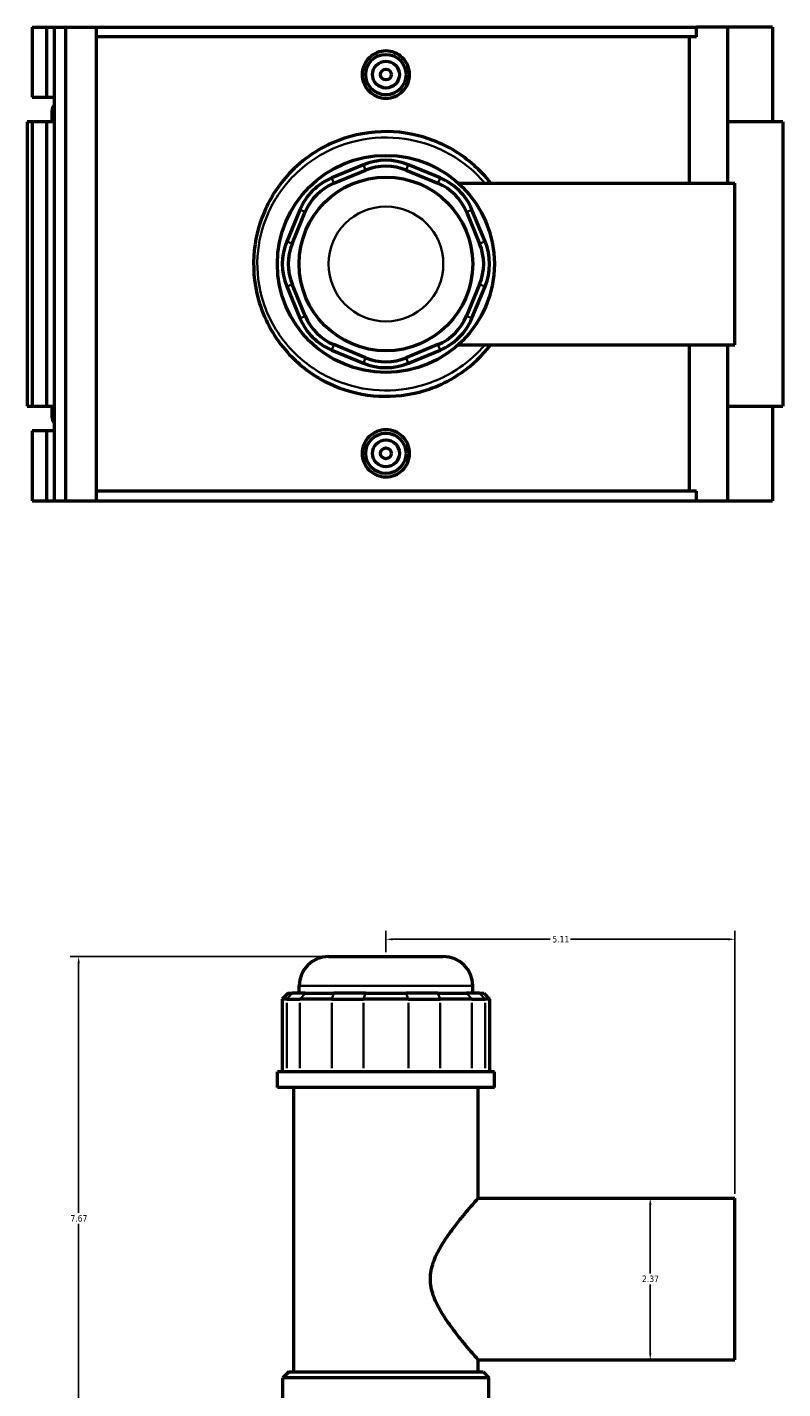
# Model space of a CAD drawing. Header units: inches. Extents: x -0.9 to 56.9, y -1.4 to 55.4.
# Tile 6 of 10: x 16.2 to 27.3, y 22.2 to 42.2. Entities that reach past the tile are written whole.
import ezdxf

# ---------------------------------------------------------------- set-up
doc = ezdxf.new("R2010")
doc.units = ezdxf.units.IN
doc.header["$MEASUREMENT"] = 0
for name, color, linetype, lineweight in [('Dimension (ANSI)', 7, 'Continuous', 25), ('Visible (ANSI)', 7, 'Continuous', 50), ('Visible Narrow (ANSI)', 7, 'Continuous', 35)]:
    doc.layers.add(name, color=color, linetype=linetype, lineweight=lineweight)
doc.styles.add('Note Text (ANSI)', font='tahoma.ttf')
doc.dimstyles.new('Default (ANSI)', dxfattribs={"dimtxt": 0.094488, "dimasz": 0.098425, "dimexe": 0.125, "dimexo": 0.0625, "dimgap": 0.031496, "dimtad": 0, "dimtih": 1, "dimtoh": 1, "dimrnd": 1e-08, "dimzin": 4, "dimdsep": 46, "dimtxsty": 'Note Text (ANSI)', "dimcen": 0.09, "dimdle": 0.393701, "dimclrd": 256, "dimclre": 256, "dimclrt": 5, "dimadec": 0, "dimazin": 1, "dimtfac": 1, "dimtofl": 0, "dimtmove": 0, "dimatfit": 3, "dimfxl": 1, "dimtolj": 1, "dimtzin": 4, "dimlwd": -1, "dimlwe": -1, "dimarcsym": 0})

# ---------------------------------------------------------------- blocks, each defined once
blk = doc.blocks.new('*D8')
at = {"layer": 'Defpoints', "color": 0, "transparency": 16777216}
for p in [(26.582, 28.824), (21.472, 28.572), (26.582, 25.035)]:
    blk.add_point(p, dxfattribs=at)
at = {"layer": 'Dimension (ANSI)', "transparency": 16777216}
for p, q in [((21.472, 28.635), (21.472, 28.949)), ((26.582, 25.098), (26.582, 28.949)), ((21.571, 28.824), (23.879, 28.824)), ((26.484, 28.824), (24.176, 28.824))]:
    blk.add_line(p, q, dxfattribs=at)
for points in [[(21.571, 28.84), (21.571, 28.807), (21.472, 28.824)], [(26.484, 28.84), (26.484, 28.807), (26.582, 28.824)]]:
    blk.add_solid(points, dxfattribs=at)
at = {"layer": 'Dimension (ANSI)', "color": 5, "transparency": 16777216, "insert": (23.91, 28.872), "char_height": 0.0945, "attachment_point": 1, "style": 'Note Text (ANSI)'}
blk.add_mtext('\\A1;5.11', dxfattribs=at)
blk = doc.blocks.new('*D9')
at = {"layer": 'Defpoints', "color": 0, "transparency": 16777216}
for p in [(25.343, 25.035), (25.343, 22.669), (25.343, 22.669)]:
    blk.add_point(p, dxfattribs=at)
at = {"layer": 'Dimension (ANSI)', "transparency": 16777216}
for p, q in [((25.343, 24.937), (25.343, 23.933)), ((25.343, 22.768), (25.343, 23.772))]:
    blk.add_line(p, q, dxfattribs=at)
for points in [[(25.327, 24.937), (25.36, 24.937), (25.343, 25.035)], [(25.327, 22.768), (25.36, 22.768), (25.343, 22.669)]]:
    blk.add_solid(points, dxfattribs=at)
at = {"layer": 'Dimension (ANSI)', "color": 5, "transparency": 16777216, "insert": (25.223, 23.902), "char_height": 0.0945, "attachment_point": 1, "style": 'Note Text (ANSI)'}
blk.add_mtext('\\A1;2.37', dxfattribs=at)
blk = doc.blocks.new('*D11')
at = {"layer": 'Defpoints', "color": 0, "transparency": 16777216}
for p in [(16.973, 28.572), (20.632, 28.572), (21.472, 20.902)]:
    blk.add_point(p, dxfattribs=at)
at = {"layer": 'Dimension (ANSI)', "transparency": 16777216}
for p, q in [((20.57, 28.572), (16.848, 28.572)), ((16.973, 28.474), (16.973, 24.818)), ((16.973, 21.001), (16.973, 24.657)), ((21.41, 20.902), (16.848, 20.902))]:
    blk.add_line(p, q, dxfattribs=at)
for points in [[(16.957, 28.474), (16.99, 28.474), (16.973, 28.572)], [(16.957, 21.001), (16.99, 21.001), (16.973, 20.902)]]:
    blk.add_solid(points, dxfattribs=at)
at = {"layer": 'Dimension (ANSI)', "color": 5, "transparency": 16777216, "insert": (16.853, 24.786), "char_height": 0.0945, "attachment_point": 1, "style": 'Note Text (ANSI)'}
blk.add_mtext('\\A1;7.67', dxfattribs=at)

msp = doc.modelspace()

# ---------------------------------------------------------------- linework, layer by layer
at = {"layer": 'Visible (ANSI)'}
for p, q in [((16.2942, 42.1731), (16.2942, 41.1487)), ((16.2942, 42.1731), (16.5003, 42.1731)), ((16.5003, 42.1731), (16.6136, 42.1731)), ((16.5003, 42.1731), (16.5003, 41.1487)), ((16.6136, 42.1731), (16.6136, 41.1487)), ((16.6136, 42.1731), (16.7785, 42.1731)), ((16.7785, 42.1731), (16.7785, 35.2431)), ((16.7785, 42.1731), (17.2316, 42.1731)), ((17.2316, 42.1731), (17.2316, 35.2431)), ((17.2316, 42.1731), (26.0195, 42.1731)), ((26.4743, 42.1731), (26.0195, 42.1731)), ((26.0195, 42.0345), (26.0195, 42.1731)), ((27.134, 42.1731), (26.4743, 42.1731)), ((26.4743, 42.1731), (26.4743, 39.8911)), ((27.134, 42.1731), (27.134, 40.7871)), ((26.0195, 42.0345), (17.2316, 42.0345)), ((25.9195, 39.8911), (25.9195, 42.0345)), ((16.2942, 41.1487), (16.5003, 41.1487)), ((16.5003, 41.1487), (16.6136, 41.1487)), ((16.6136, 41.1487), (16.6136, 41.0361)), ((16.5818, 40.9421), (16.5818, 40.7871)), ((16.6136, 41.0361), (16.6136, 40.848)), ((16.2942, 40.7871), (16.2201, 40.7871)), ((16.2201, 40.7871), (16.2201, 36.6291)), ((16.5003, 40.7871), (16.2942, 40.7871)), ((16.2942, 40.7871), (16.2942, 36.6291)), ((16.6136, 40.7871), (16.5003, 40.7871)), ((16.5003, 40.7871), (16.5003, 36.6291)), ((16.6136, 40.848), (16.6136, 40.7871)), ((16.6136, 40.7871), (16.6136, 36.6291)), ((27.2838, 40.7871), (26.4743, 40.7871)), ((27.2838, 40.7871), (27.2838, 36.6291)), ((21.1429, 40.1602), (20.6786, 39.9679)), ((20.7115, 39.8883), (21.1758, 40.0806)), ((21.7689, 40.0806), (22.2332, 39.8883)), ((22.2662, 39.9679), (21.8019, 40.1602)), ((22.5326, 39.8911), (26.5824, 39.8911)), ((26.5824, 37.525), (26.5824, 39.8911)), ((20.2126, 39.5019), (20.0203, 39.0376)), ((20.0998, 39.0046), (20.2921, 39.4689)), ((22.6526, 39.4689), (22.8449, 39.0046)), ((22.9245, 39.0376), (22.7322, 39.5019)), ((20.0203, 38.3786), (20.2126, 37.9143)), ((20.2921, 37.9472), (20.0998, 38.4115)), ((22.8449, 38.4115), (22.6526, 37.9472)), ((22.7322, 37.9143), (22.9245, 38.3786)), ((21.1758, 37.3355), (20.7115, 37.5278)), ((22.2332, 37.5278), (21.7689, 37.3355)), ((22.5326, 37.525), (26.5824, 37.525)), ((25.9195, 35.3817), (25.9195, 37.525)), ((26.4743, 37.525), (26.4743, 35.2431)), ((20.6786, 37.4483), (21.1429, 37.256)), ((21.8019, 37.256), (22.2662, 37.4483)), ((16.2201, 36.6291), (16.2942, 36.6291)), ((16.2942, 36.6291), (16.5003, 36.6291)), ((16.5003, 36.6291), (16.6136, 36.6291)), ((16.5818, 36.6291), (16.5818, 36.4741)), ((16.6136, 36.6291), (16.6136, 36.5681)), ((16.6136, 36.5681), (16.6136, 36.38)), ((26.4743, 36.6291), (27.2838, 36.6291)), ((27.134, 36.6291), (27.134, 35.2431)), ((16.6136, 36.38), (16.6136, 36.2674)), ((16.5003, 36.2674), (16.2942, 36.2674)), ((16.2942, 36.2674), (16.2942, 35.2431)), ((16.6136, 36.2674), (16.5003, 36.2674)), ((16.5003, 36.2674), (16.5003, 35.2431)), ((16.6136, 36.2674), (16.6136, 35.2431)), ((26.0195, 35.3817), (17.2316, 35.3817)), ((26.0195, 35.2431), (26.0195, 35.3817)), ((16.2942, 35.2431), (16.5003, 35.2431)), ((16.5003, 35.2431), (16.6136, 35.2431)), ((16.6136, 35.2431), (16.7785, 35.2431)), ((16.7785, 35.2431), (17.2316, 35.2431)), ((17.2316, 35.2431), (26.0195, 35.2431)), ((26.0195, 35.2431), (26.4743, 35.2431)), ((26.4743, 35.2431), (27.134, 35.2431)), ((20.632, 28.5723), (22.3127, 28.5723)), ((20.2015, 28.0354), (20.2015, 28.1418)), ((22.7433, 28.0354), (22.7433, 28.1418)), ((20.0408, 28.0354), (19.9547, 27.9493)), ((20.0203, 27.9493), (19.9547, 27.9493)), ((19.9547, 27.9493), (19.9547, 26.8849)), ((20.0203, 27.9493), (20.2126, 27.9493)), ((20.0408, 28.0354), (20.0998, 28.0354)), ((20.2921, 28.0354), (20.0998, 28.0354)), ((20.6786, 27.9493), (20.2126, 27.9493)), ((20.2921, 28.0354), (20.7115, 28.0354)), ((20.6786, 27.9493), (21.1429, 27.9493)), ((21.1758, 28.0354), (20.7115, 28.0354)), ((21.8019, 27.9493), (21.1429, 27.9493)), ((21.1758, 28.0354), (21.7689, 28.0354)), ((22.2332, 28.0354), (21.7689, 28.0354)), ((21.8019, 27.9493), (22.2662, 27.9493)), ((22.2332, 28.0354), (22.6526, 28.0354)), ((22.7322, 27.9493), (22.2662, 27.9493)), ((22.8449, 28.0354), (22.6526, 28.0354)), ((22.7322, 27.9493), (22.9245, 27.9493)), ((22.8449, 28.0354), (22.9039, 28.0354)), ((22.9039, 28.0354), (22.99, 27.9493)), ((22.99, 27.9493), (22.9245, 27.9493)), ((22.99, 27.9493), (22.99, 26.8849)), ((23.061, 26.8849), (19.8838, 26.8849)), ((19.8838, 26.6548), (19.8838, 26.8849)), ((23.061, 26.6548), (23.061, 26.8849)), ((23.061, 26.6548), (19.8838, 26.6548)), ((20.1221, 22.4925), (20.1221, 26.6548)), ((22.8227, 25.0354), (22.8227, 26.6548)), ((22.8227, 25.0354), (26.5824, 25.0354)), ((26.5824, 22.6692), (26.5824, 25.0354)), ((22.8227, 22.6692), (26.5824, 22.6692)), ((22.8227, 22.4925), (22.8227, 22.6692)), ((20.0493, 22.4925), (19.9632, 22.4064)), ((22.9815, 22.4064), (19.9632, 22.4064)), ((19.9632, 21.4731), (19.9632, 22.4064)), ((20.0493, 22.4925), (22.8954, 22.4925)), ((22.8954, 22.4925), (22.9815, 22.4064)), ((22.9815, 21.4731), (22.9815, 22.4064))]:
    msp.add_line(p, q, dxfattribs=at)
for centre, radius in [((21.4724, 41.4801), 0.2953), ((21.4724, 41.4801), 0.1969), ((21.4724, 41.4801), 0.0787), ((21.4724, 38.7081), 1.5886), ((21.4724, 38.7081), 1.2709), ((21.4724, 35.9361), 0.2953), ((21.4724, 35.9361), 0.1969), ((21.4724, 35.9361), 0.0787)]:
    msp.add_circle(centre, radius, dxfattribs=at)
for centre, radius, start, end in [((16.7368, 40.9421), 0.155, 142.63517, 217.36483), ((21.4724, 39.3647), 0.861, 67.5, 112.5), ((21.4724, 39.3647), 0.7749, 67.5, 112.5), ((21.0081, 39.1724), 0.861, 112.5, 157.5), ((21.0081, 39.1724), 0.7749, 112.5, 157.5), ((21.9367, 39.1724), 0.7749, 22.5, 67.5), ((21.9367, 39.1724), 0.861, 22.5, 67.5), ((20.8158, 38.7081), 0.861, 157.5, 202.5), ((20.8158, 38.7081), 0.7749, 157.5, 202.5), ((22.129, 38.7081), 0.7749, 337.5, 22.5), ((22.129, 38.7081), 0.861, 337.5, 22.5), ((21.0081, 38.2438), 0.861, 202.5, 247.5), ((21.0081, 38.2438), 0.7749, 202.5, 247.5), ((21.9367, 38.2438), 0.7749, 292.5, 337.5), ((21.9367, 38.2438), 0.861, 292.5, 337.5), ((21.4724, 38.0515), 0.7749, 247.5, 292.5), ((21.4724, 38.0515), 0.861, 247.5, 292.5), ((16.7368, 36.4741), 0.155, 142.63517, 217.36483), ((20.632, 28.1418), 0.4305, 90, 180), ((22.3127, 28.1418), 0.4305, 0, 90)]:
    msp.add_arc(centre, radius, start, end, dxfattribs=at)
for points, knots in [([(21.8193, 41.4801), (21.8193, 41.4365), (21.8106, 41.3901), (21.7751, 41.3048), (21.7483, 41.266), (21.6867, 41.2046), (21.6477, 41.1781), (21.5623, 41.1428), (21.5159, 41.1342), (21.4289, 41.1342), (21.3825, 41.1428), (21.2971, 41.1781), (21.2581, 41.2046), (21.1964, 41.266), (21.1697, 41.3048), (21.1342, 41.3901), (21.1254, 41.4365), (21.1254, 41.5236), (21.1342, 41.57), (21.1697, 41.6553), (21.1964, 41.6942), (21.2581, 41.7555), (21.2971, 41.7821), (21.3825, 41.8173), (21.4289, 41.826), (21.5159, 41.826), (21.5623, 41.8173), (21.6477, 41.7821), (21.6867, 41.7555), (21.7483, 41.6942), (21.7751, 41.6553), (21.8106, 41.57), (21.8193, 41.5236), (21.8193, 41.4801)], [0, 0, 0, 0, 0.331681, 0.331681, 0.663362, 0.663362, 0.9948076, 0.9948076, 1.3262532, 1.3262532, 1.6576988, 1.6576988, 1.9891444, 1.9891444, 2.3208254, 2.3208254, 2.6525065, 2.6525065, 2.9841875, 2.9841875, 3.3158685, 3.3158685, 3.6473141, 3.6473141, 3.9787597, 3.9787597, 4.3102053, 4.3102053, 4.6416509, 4.6416509, 4.9733319, 4.9733319, 5.3050129, 5.3050129, 5.3050129, 5.3050129]), ([(23.0065, 39.8911), (22.932, 39.9876), (22.8486, 40.077), (22.5884, 40.3076), (22.3925, 40.4281), (21.9632, 40.5966), (21.729, 40.6426), (21.2504, 40.648), (21.0064, 40.604), (20.5046, 40.4121), (20.256, 40.244), (19.9045, 39.8676), (19.7807, 39.6785), (19.6047, 39.2685), (19.552, 39.0479), (19.5245, 38.5901), (19.5536, 38.3533), (19.706, 37.8653), (19.8458, 37.6205), (20.1821, 37.2449), (20.3654, 37.1015), (20.7659, 36.8906), (20.9817, 36.8206), (21.4238, 36.7587), (21.6496, 36.7662), (22.1247, 36.865), (22.3697, 36.9715), (22.7438, 37.2332), (22.8868, 37.3698), (23.0065, 37.525)], [-41.8482167, -41.8482167, -41.8482167, -41.8482167, -40.9403164, -40.9403164, -39.2564879, -39.2564879, -37.535212, -37.535212, -35.7507588, -35.7507588, -33.5703473, -33.5703473, -31.911182, -31.911182, -30.2698169, -30.2698169, -28.5516627, -28.5516627, -26.5019796, -26.5019796, -24.7927898, -24.7927898, -23.1475084, -23.1475084, -21.5190874, -21.5190874, -19.5839547, -19.5839547, -18.1238248, -18.1238248, -18.1238248, -18.1238248]), ([(21.8193, 35.9361), (21.8193, 35.8925), (21.8106, 35.8461), (21.7751, 35.7608), (21.7483, 35.722), (21.6867, 35.6606), (21.6477, 35.6341), (21.5623, 35.5988), (21.5159, 35.5902), (21.4289, 35.5902), (21.3825, 35.5988), (21.2971, 35.6341), (21.2581, 35.6606), (21.1964, 35.722), (21.1697, 35.7608), (21.1342, 35.8461), (21.1254, 35.8925), (21.1254, 35.9361), (21.1254, 35.9796), (21.1342, 36.026), (21.1697, 36.1113), (21.1964, 36.1502), (21.2581, 36.2115), (21.2971, 36.2381), (21.3825, 36.2733), (21.4289, 36.282), (21.5159, 36.282), (21.5623, 36.2733), (21.6477, 36.2381), (21.6867, 36.2115), (21.7483, 36.1502), (21.7751, 36.1113), (21.8106, 36.026), (21.8193, 35.9796), (21.8193, 35.9361)], [2.6525065, 2.6525065, 2.6525065, 2.6525065, 2.9841875, 2.9841875, 3.3158685, 3.3158685, 3.6473141, 3.6473141, 3.9787597, 3.9787597, 4.3102053, 4.3102053, 4.6416509, 4.6416509, 4.9733319, 4.9733319, 5.3050129, 5.3050129, 5.3050129, 5.6366939, 5.6366939, 5.968375, 5.968375, 6.2998206, 6.2998206, 6.6312662, 6.6312662, 6.9627118, 6.9627118, 7.2941574, 7.2941574, 7.6258384, 7.6258384, 7.9575194, 7.9575194, 7.9575194, 7.9575194]), ([(22.8227, 22.6692), (22.8227, 22.6692), (22.8156, 22.6774), (22.7873, 22.7098), (22.7661, 22.7341), (22.7127, 22.7963), (22.6805, 22.8343), (22.6096, 22.9195), (22.571, 22.9667), (22.4912, 23.0678), (22.4468, 23.1258), (22.3575, 23.2509), (22.3125, 23.3181), (22.2306, 23.4591), (22.1937, 23.533), (22.1399, 23.6874), (22.1233, 23.768), (22.1233, 23.9366), (22.1399, 24.0172), (22.1937, 24.1716), (22.2306, 24.2455), (22.3125, 24.3866), (22.3575, 24.4537), (22.4468, 24.5788), (22.4912, 24.6368), (22.571, 24.7379), (22.6096, 24.7851), (22.6805, 24.8703), (22.7127, 24.9083), (22.7661, 24.9705), (22.7873, 24.9948), (22.8156, 25.0273), (22.8227, 25.0354), (22.8227, 25.0354)], [4.9897144, 4.9897144, 4.9897144, 4.9897144, 5.5947306, 5.5947306, 6.1997469, 6.1997469, 6.8047631, 6.8047631, 7.4097793, 7.4097793, 8.0521917, 8.0521917, 8.694604, 8.694604, 9.3370164, 9.3370164, 9.9794288, 9.9794288, 10.6218411, 10.6218411, 11.2642535, 11.2642535, 11.9066658, 11.9066658, 12.5490782, 12.5490782, 13.1540944, 13.1540944, 13.7591107, 13.7591107, 14.3641269, 14.3641269, 14.9691431, 14.9691431, 14.9691431, 14.9691431])]:
    msp.add_open_spline(points, degree=3, knots=knots, dxfattribs=at)
at = {"layer": 'Visible Narrow (ANSI)'}
for p, q in [((21.1742, 40.0846), (21.1445, 40.1562)), ((21.7706, 40.0846), (21.8002, 40.1562)), ((20.6802, 39.9639), (20.7099, 39.8923)), ((22.2349, 39.8923), (22.2645, 39.9639)), ((20.2882, 39.4706), (20.2166, 39.5002)), ((22.6566, 39.4706), (22.7282, 39.5002)), ((20.0959, 39.0063), (20.0243, 39.0359)), ((22.8489, 39.0063), (22.9205, 39.0359)), ((20.0959, 38.4099), (20.0243, 38.3802)), ((22.8489, 38.4099), (22.9205, 38.3802)), ((20.2882, 37.9456), (20.2166, 37.9159)), ((22.6566, 37.9456), (22.7282, 37.9159)), ((20.7099, 37.5239), (20.6802, 37.4523)), ((22.2349, 37.5239), (22.2645, 37.4523)), ((21.1742, 37.3315), (21.1445, 37.2599)), ((21.7706, 37.3315), (21.8002, 37.2599)), ((22.7276, 28.1418), (20.2172, 28.1418)), ((20.0959, 28.0311), (20.0243, 27.9536)), ((20.2882, 28.0311), (20.2166, 27.9536)), ((20.7099, 28.0311), (20.6802, 27.9536)), ((21.1742, 28.0311), (21.1445, 27.9536)), ((21.7706, 28.0311), (21.8002, 27.9536)), ((22.2349, 28.0311), (22.2645, 27.9536)), ((22.6566, 28.0311), (22.7282, 27.9536)), ((22.8489, 28.0311), (22.9205, 27.9536)), ((20.0203, 26.9381), (20.0203, 27.8961)), ((20.2126, 27.8961), (20.2126, 26.9381)), ((20.6786, 26.9381), (20.6786, 27.8961)), ((21.1429, 27.8961), (21.1429, 26.9381)), ((21.8019, 26.9381), (21.8019, 27.8961)), ((22.2662, 27.8961), (22.2662, 26.9381)), ((22.7322, 26.9381), (22.7322, 27.8961)), ((22.9245, 27.8961), (22.9245, 26.9381))]:
    msp.add_line(p, q, dxfattribs=at)
msp.add_circle((21.4724, 38.7081), 0.8404, dxfattribs=at)
msp.add_open_spline([(22.9206, 37.525), (22.8135, 37.3983), (22.6894, 37.2859), (22.3446, 37.0487), (22.1064, 36.9469), (21.6447, 36.8525), (21.4251, 36.8453), (20.9954, 36.9045), (20.7857, 36.9713), (20.3965, 37.1729), (20.2183, 37.3099), (19.8914, 37.6688), (19.7555, 37.9027), (19.6074, 38.3691), (19.5791, 38.5954), (19.6059, 39.0328), (19.6571, 39.2436), (19.8282, 39.6354), (19.9485, 39.8161), (20.2901, 40.1757), (20.5318, 40.3364), (21.0195, 40.5197), (21.2566, 40.5618), (21.7218, 40.5567), (21.9494, 40.5127), (22.3667, 40.3517), (22.5571, 40.2365), (22.793, 40.031), (22.8596, 39.9634), (22.9206, 39.8911)], degree=3, knots=[18.2989268, 18.2989268, 18.2989268, 18.2989268, 19.5839547, 19.5839547, 21.5190874, 21.5190874, 23.1475084, 23.1475084, 24.7927898, 24.7927898, 26.5019796, 26.5019796, 28.5516627, 28.5516627, 30.2698169, 30.2698169, 31.911182, 31.911182, 33.5703473, 33.5703473, 35.7507588, 35.7507588, 37.535212, 37.535212, 39.2564879, 39.2564879, 40.9403164, 40.9403164, 41.6731172, 41.6731172, 41.6731172, 41.6731172], dxfattribs=at)

# ---------------------------------------------------------------- dimensions: what is measured, and where the dimension line sits
at = {"layer": 'Dimension (ANSI)'}
for base, p1, p2, angle, override, picture, middle in [((26.5824, 28.8238), (21.4724, 28.5723), (26.5824, 25.0354), 180, {"dimgap": 0.031496, "dimtih": 0, "dimtoh": 0, "dimdec": 2, "dimtol": 0, "dimlim": 0, "dimtp": 0, "dimtm": 0, "dimtdec": 2, "dimatfit": 1}, '*D8', (24.0274, 28.8238)), ((16.9733, 28.5723), (21.4724, 20.9023), (20.632, 28.5723), 90, {"dimgap": 0.031496, "dimdec": 2, "dimtol": 0, "dimlim": 0, "dimtp": 0, "dimtm": 0, "dimtdec": 2, "dimatfit": 1}, '*D11', (16.9733, 24.7373)), ((25.3432, 22.6692), (25.3432, 25.0354), (25.3432, 22.6692), 270, {"dimgap": 0.031496, "dimdec": 2, "dimse1": 1, "dimse2": 1, "dimtol": 0, "dimlim": 0, "dimtp": 0, "dimtm": 0, "dimtdec": 2, "dimatfit": 1}, '*D9', (25.3432, 23.8523))]:
    dim = msp.add_linear_dim(base=base, p1=p1, p2=p2, angle=angle, dimstyle='Default (ANSI)', override=override, dxfattribs=at)
    dim.commit()
    dim.dimension.update_dxf_attribs({"geometry": picture, "text_midpoint": middle, "dimtype": 160})

doc.saveas('drawing.dxf')
